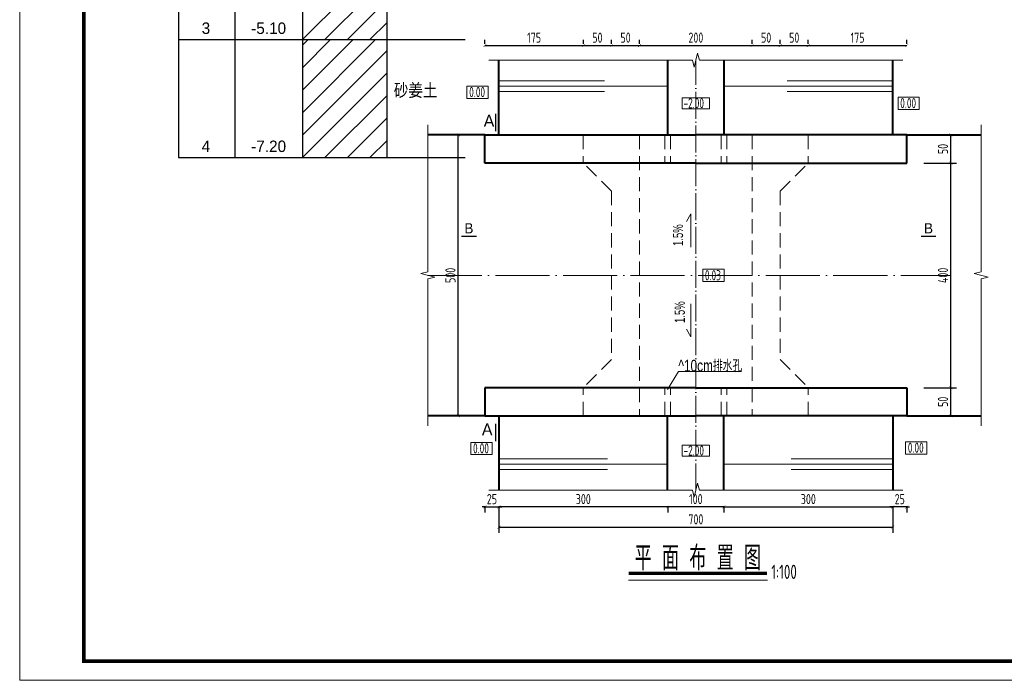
# Model space of a CAD drawing. Header units: inches. Extents: x 97745 to 142261, y 62673 to 100665.
# Tile 103 of 148: x 127744 to 129494, y 84429 to 85604. Entities that reach past the tile are written whole.
import ezdxf
from ezdxf.enums import TextEntityAlignment as Align

# ---------------------------------------------------------------- set-up
doc = ezdxf.new("R2010")
doc.units = ezdxf.units.IN
doc.header["$MEASUREMENT"] = 0
doc.linetypes.add('ACAD_ISO04W100', pattern=[30, 24, -3, 0, -3])
doc.linetypes.add('DASHED', pattern=[0.75, 0.5, -0.25])
doc.layers.get('0').update_dxf_attribs({"lineweight": 15})
for name, color, linetype, lineweight in [('00、2粗实线', 1, 'Continuous', 40), ('00、4细实线', 4, 'Continuous', 18), ('00、5虚线', 2, 'DASHED', 18), ('BM1', 7, 'Continuous', 15), ('中心线', 3, 'ACAD_ISO04W100', 18), ('文字', 7, 'Continuous', 20), ('细实线', 4, 'Continuous', 15), ('细线', 7, 'Continuous', 25)]:
    doc.layers.add(name, color=color, linetype=linetype, lineweight=lineweight)
for name, color, linetype in [('1', 7, 'Continuous'), ('6', 7, 'Continuous'), ('dim', 4, 'Continuous')]:
    doc.layers.add(name, color=color, linetype=linetype)
doc.styles.add('03、he-e', font='hztxt_e.shx', dxfattribs={"width": 0.65, "bigfont": 'hztxt.shx'})
doc.styles.add('HZE', font='hztxt_e.shx', dxfattribs={"width": 0.75, "bigfont": 'hztxt.shx'})
doc.styles.add('HZTXT', font='tssdeng.shx', dxfattribs={"width": 0.75, "bigfont": 'hztxt.shx'})
doc.styles.get("Standard").update_dxf_attribs({"font": 'hztxt_e.shx', "width": 0.7, "bigfont": 'hztxt.shx'})
doc.styles.add('三级钢', font='tssdeng.shx', dxfattribs={"width": 0.7, "height": 30, "bigfont": 'hztxt.shx'})
doc.styles.add('楷体', font='hztxt_e.shx', dxfattribs={"width": 0.7, "bigfont": 'hztxt.shx'})
doc.dimstyles.new('3', dxfattribs={"dimtxt": 25, "dimasz": 12, "dimexe": 10, "dimexo": 30, "dimgap": 5, "dimtad": 1, "dimdec": 0, "dimzin": 0, "dimdsep": 46, "dimtxsty": 'HZTXT', "dimblk": 'ARCHTICK', "dimcen": 0, "dimclrt": 7, "dimazin": 2, "dimtfac": 1, "dimtdec": 0, "dimtix": 1, "dimtmove": 2, "dimatfit": 3, "dimfxl": 250, "dimtolj": 1, "dimtzin": 0, "dimarcsym": 0})

# ---------------------------------------------------------------- blocks, each defined once
blk = doc.blocks.new('_ArchTick')
at = {"color": 0, "linetype": 'ByBlock', "const_width": 0.15}
blk.add_lwpolyline([(-0.5, -0.5), (0.5, 0.5)], dxfattribs=at)
blk = doc.blocks.new('*D1783')
at = {"color": 0, "lineweight": -2}
for p, q in [((128995.7, 84736.9), (128895.7, 84736.9)), ((128895.7, 84736.7), (128895.7, 84726.9)), ((128995.7, 84736.7), (128995.7, 84726.9))]:
    blk.add_line(p, q, dxfattribs=at)
at = {"color": 0, "lineweight": -2, "xscale": 5, "yscale": 5, "zscale": 5, "rotation": 180}
blk.add_blockref('_ArchTick', (128895.7, 84736.9), dxfattribs=at)
at = {"color": 0, "lineweight": -2, "xscale": 5, "yscale": 5, "zscale": 5}
blk.add_blockref('_ArchTick', (128995.7, 84736.9), dxfattribs=at)
at = {"color": 7, "insert": (128945.7, 84750.9), "char_height": 18, "attachment_point": 5, "style": 'HZTXT'}
blk.add_mtext('\\A1;100', dxfattribs=at)
blk = doc.blocks.new('*D1784')
at = {"color": 0, "lineweight": -2}
for p, q in [((128895.7, 84736.9), (128595.8, 84736.9)), ((128595.8, 84736.7), (128595.8, 84726.9)), ((128895.7, 84736.7), (128895.7, 84726.9))]:
    blk.add_line(p, q, dxfattribs=at)
at = {"color": 0, "lineweight": -2, "xscale": 5, "yscale": 5, "zscale": 5, "rotation": 180}
blk.add_blockref('_ArchTick', (128595.8, 84736.9), dxfattribs=at)
at = {"color": 0, "lineweight": -2, "xscale": 5, "yscale": 5, "zscale": 5}
blk.add_blockref('_ArchTick', (128895.7, 84736.9), dxfattribs=at)
at = {"color": 7, "insert": (128745.7, 84750.9), "char_height": 18, "attachment_point": 5, "style": 'HZTXT'}
blk.add_mtext('\\A1;300', dxfattribs=at)
blk = doc.blocks.new('*D1785')
at = {"color": 0, "lineweight": -2}
for p, q in [((128540.8, 85398.6), (128513.6, 85398.6)), ((128523.6, 84899), (128523.6, 85398.6)), ((128515.8, 84899), (128513.6, 84899))]:
    blk.add_line(p, q, dxfattribs=at)
at = {"color": 0, "lineweight": -2, "xscale": 5, "yscale": 5, "zscale": 5}
for p, rotation in [((128523.6, 85398.6), 90), ((128523.6, 84899), 270)]:
    blk.add_blockref('_ArchTick', p, dxfattribs=dict(at, rotation=rotation))
at = {"color": 7, "insert": (128509.6, 85148.8), "char_height": 18, "attachment_point": 5, "rotation": 90, "style": 'HZTXT'}
blk.add_mtext('\\A1;500', dxfattribs=at)
blk = doc.blocks.new('*D1788')
at = {"color": 0, "lineweight": -2}
for p, q in [((128995.7, 84736.9), (129295.8, 84736.9)), ((128995.7, 84736.7), (128995.7, 84726.9)), ((129295.8, 84736.7), (129295.8, 84726.9))]:
    blk.add_line(p, q, dxfattribs=at)
at = {"color": 0, "lineweight": -2, "xscale": 5, "yscale": 5, "zscale": 5, "rotation": 180}
blk.add_blockref('_ArchTick', (128995.7, 84736.9), dxfattribs=at)
at = {"color": 0, "lineweight": -2, "xscale": 5, "yscale": 5, "zscale": 5}
blk.add_blockref('_ArchTick', (129295.8, 84736.9), dxfattribs=at)
at = {"color": 7, "insert": (129145.7, 84750.9), "char_height": 18, "attachment_point": 5, "style": 'HZTXT'}
blk.add_mtext('\\A1;300', dxfattribs=at)
blk = doc.blocks.new('*D1789')
at = {"color": 0, "lineweight": -2}
for p, q in [((129350.8, 84949), (129409, 84949)), ((129399, 84899), (129399, 84949)), ((129350.8, 84899), (129409, 84899))]:
    blk.add_line(p, q, dxfattribs=at)
at = {"color": 0, "lineweight": -2, "xscale": 5, "yscale": 5, "zscale": 5}
for p, rotation in [((129399, 84949), 90), ((129399, 84899), 270)]:
    blk.add_blockref('_ArchTick', p, dxfattribs=dict(at, rotation=rotation))
at = {"color": 7, "insert": (129385, 84924), "char_height": 18, "attachment_point": 5, "rotation": 90, "style": 'HZTXT'}
blk.add_mtext('\\A1;50', dxfattribs=at)
blk = doc.blocks.new('*D1790')
at = {"color": 0, "lineweight": -2}
for p, q in [((129350.8, 85348.6), (129409, 85348.6)), ((129399, 84949), (129399, 85348.6)), ((129375.8, 84949), (129409, 84949))]:
    blk.add_line(p, q, dxfattribs=at)
at = {"color": 0, "lineweight": -2, "xscale": 5, "yscale": 5, "zscale": 5}
for p, rotation in [((129399, 85348.6), 90), ((129399, 84949), 270)]:
    blk.add_blockref('_ArchTick', p, dxfattribs=dict(at, rotation=rotation))
at = {"color": 7, "insert": (129385, 85148.8), "char_height": 18, "attachment_point": 5, "rotation": 90, "style": 'HZTXT'}
blk.add_mtext('\\A1;400', dxfattribs=at)
blk = doc.blocks.new('*D1791')
at = {"color": 0, "lineweight": -2}
for p, q in [((129350.8, 85398.6), (129409, 85398.6)), ((129399, 85348.6), (129399, 85398.6)), ((129350.8, 85348.6), (129409, 85348.6))]:
    blk.add_line(p, q, dxfattribs=at)
at = {"color": 0, "lineweight": -2, "xscale": 5, "yscale": 5, "zscale": 5}
for p, rotation in [((129399, 85398.6), 90), ((129399, 85348.6), 270)]:
    blk.add_blockref('_ArchTick', p, dxfattribs=dict(at, rotation=rotation))
at = {"color": 7, "insert": (129385, 85373.6), "char_height": 18, "attachment_point": 5, "rotation": 90, "style": 'HZTXT'}
blk.add_mtext('\\A1;50', dxfattribs=at)
blk = doc.blocks.new('*D1792')
at = {"color": 0, "lineweight": -2}
for p, q in [((128570.8, 84736.9), (128565.8, 84736.9)), ((128570.8, 84736.9), (128595.8, 84736.9)), ((128570.8, 84736.7), (128570.8, 84726.9)), ((128595.8, 84736.9), (128600.8, 84736.9)), ((128595.8, 84736.7), (128595.8, 84726.9))]:
    blk.add_line(p, q, dxfattribs=at)
at = {"color": 0, "lineweight": -2, "xscale": 5, "yscale": 5, "zscale": 5}
blk.add_blockref('_ArchTick', (128570.8, 84736.9), dxfattribs=at)
at = {"color": 0, "lineweight": -2, "xscale": 5, "yscale": 5, "zscale": 5, "rotation": 180}
blk.add_blockref('_ArchTick', (128595.8, 84736.9), dxfattribs=at)
at = {"color": 7, "insert": (128583.3, 84750.9), "char_height": 18, "attachment_point": 5, "style": 'HZTXT'}
blk.add_mtext('\\A1;25', dxfattribs=at)
blk = doc.blocks.new('*D1793')
at = {"color": 0, "lineweight": -2}
for p, q in [((129295.8, 84736.9), (129290.8, 84736.9)), ((129320.6, 84736.9), (129295.8, 84736.9)), ((129295.8, 84736.7), (129295.8, 84726.9)), ((129320.6, 84736.9), (129325.6, 84736.9)), ((129320.6, 84736.7), (129320.6, 84726.9))]:
    blk.add_line(p, q, dxfattribs=at)
at = {"color": 0, "lineweight": -2, "xscale": 5, "yscale": 5, "zscale": 5}
blk.add_blockref('_ArchTick', (129295.8, 84736.9), dxfattribs=at)
at = {"color": 0, "lineweight": -2, "xscale": 5, "yscale": 5, "zscale": 5, "rotation": 180}
blk.add_blockref('_ArchTick', (129320.6, 84736.9), dxfattribs=at)
at = {"color": 7, "insert": (129308.2, 84750.9), "char_height": 18, "attachment_point": 5, "style": 'HZTXT'}
blk.add_mtext('\\A1;25', dxfattribs=at)
blk = doc.blocks.new('*D1797')
at = {"color": 0, "lineweight": -2}
for p, q in [((128570.8, 85560.8), (128570.8, 85567.6)), ((128745.8, 85560.8), (128745.8, 85567.6)), ((128570.8, 85557.6), (128745.8, 85557.6))]:
    blk.add_line(p, q, dxfattribs=at)
at = {"color": 0, "lineweight": -2, "xscale": 5, "yscale": 5, "zscale": 5, "rotation": 180}
blk.add_blockref('_ArchTick', (128570.8, 85557.6), dxfattribs=at)
at = {"color": 0, "lineweight": -2, "xscale": 5, "yscale": 5, "zscale": 5}
blk.add_blockref('_ArchTick', (128745.8, 85557.6), dxfattribs=at)
at = {"color": 7, "insert": (128658.3, 85571.6), "char_height": 18, "attachment_point": 5, "style": 'HZTXT'}
blk.add_mtext('\\A1;175', dxfattribs=at)
blk = doc.blocks.new('*D1798')
at = {"color": 0, "lineweight": -2}
for p, q in [((128745.8, 85560.8), (128745.8, 85567.6)), ((128795.8, 85560.8), (128795.8, 85567.6)), ((128745.8, 85557.6), (128795.8, 85557.6))]:
    blk.add_line(p, q, dxfattribs=at)
at = {"color": 0, "lineweight": -2, "xscale": 5, "yscale": 5, "zscale": 5, "rotation": 180}
blk.add_blockref('_ArchTick', (128745.8, 85557.6), dxfattribs=at)
at = {"color": 0, "lineweight": -2, "xscale": 5, "yscale": 5, "zscale": 5}
blk.add_blockref('_ArchTick', (128795.8, 85557.6), dxfattribs=at)
at = {"color": 7, "insert": (128770.8, 85571.6), "char_height": 18, "attachment_point": 5, "style": 'HZTXT'}
blk.add_mtext('\\A1;50', dxfattribs=at)
blk = doc.blocks.new('*D1799')
at = {"color": 0, "lineweight": -2}
for p, q in [((128795.8, 85560.8), (128795.8, 85567.6)), ((128845.8, 85560.8), (128845.8, 85567.6)), ((128795.8, 85557.6), (128845.8, 85557.6))]:
    blk.add_line(p, q, dxfattribs=at)
at = {"color": 0, "lineweight": -2, "xscale": 5, "yscale": 5, "zscale": 5, "rotation": 180}
blk.add_blockref('_ArchTick', (128795.8, 85557.6), dxfattribs=at)
at = {"color": 0, "lineweight": -2, "xscale": 5, "yscale": 5, "zscale": 5}
blk.add_blockref('_ArchTick', (128845.8, 85557.6), dxfattribs=at)
at = {"color": 7, "insert": (128820.8, 85571.6), "char_height": 18, "attachment_point": 5, "style": 'HZTXT'}
blk.add_mtext('\\A1;50', dxfattribs=at)
blk = doc.blocks.new('*D1800')
at = {"color": 0, "lineweight": -2}
for p, q in [((128845.8, 85560.8), (128845.8, 85567.6)), ((129045.8, 85560.8), (129045.8, 85567.6)), ((128845.8, 85557.6), (129045.8, 85557.6))]:
    blk.add_line(p, q, dxfattribs=at)
at = {"color": 0, "lineweight": -2, "xscale": 5, "yscale": 5, "zscale": 5, "rotation": 180}
blk.add_blockref('_ArchTick', (128845.8, 85557.6), dxfattribs=at)
at = {"color": 0, "lineweight": -2, "xscale": 5, "yscale": 5, "zscale": 5}
blk.add_blockref('_ArchTick', (129045.8, 85557.6), dxfattribs=at)
at = {"color": 7, "insert": (128945.8, 85571.6), "char_height": 18, "attachment_point": 5, "style": 'HZTXT'}
blk.add_mtext('\\A1;200', dxfattribs=at)
blk = doc.blocks.new('*D1801')
at = {"color": 0, "lineweight": -2}
for p, q in [((129045.8, 85560.8), (129045.8, 85567.6)), ((129095.7, 85560.8), (129095.7, 85567.6)), ((129045.8, 85557.6), (129095.7, 85557.6))]:
    blk.add_line(p, q, dxfattribs=at)
at = {"color": 0, "lineweight": -2, "xscale": 5, "yscale": 5, "zscale": 5, "rotation": 180}
blk.add_blockref('_ArchTick', (129045.8, 85557.6), dxfattribs=at)
at = {"color": 0, "lineweight": -2, "xscale": 5, "yscale": 5, "zscale": 5}
blk.add_blockref('_ArchTick', (129095.7, 85557.6), dxfattribs=at)
at = {"color": 7, "insert": (129070.7, 85571.6), "char_height": 18, "attachment_point": 5, "style": 'HZTXT'}
blk.add_mtext('\\A1;50', dxfattribs=at)
blk = doc.blocks.new('*D1802')
at = {"color": 0, "lineweight": -2}
for p, q in [((129095.7, 85560.8), (129095.7, 85567.6)), ((129145.6, 85560.8), (129145.6, 85567.6)), ((129095.7, 85557.6), (129145.6, 85557.6))]:
    blk.add_line(p, q, dxfattribs=at)
at = {"color": 0, "lineweight": -2, "xscale": 5, "yscale": 5, "zscale": 5, "rotation": 180}
blk.add_blockref('_ArchTick', (129095.7, 85557.6), dxfattribs=at)
at = {"color": 0, "lineweight": -2, "xscale": 5, "yscale": 5, "zscale": 5}
blk.add_blockref('_ArchTick', (129145.6, 85557.6), dxfattribs=at)
at = {"color": 7, "insert": (129120.6, 85571.6), "char_height": 18, "attachment_point": 5, "style": 'HZTXT'}
blk.add_mtext('\\A1;50', dxfattribs=at)
blk = doc.blocks.new('*D1761')
at = {"color": 0, "lineweight": -2}
for p, q in [((129145.6, 85560.8), (129145.6, 85567.6)), ((129320.8, 85560.8), (129320.8, 85567.6)), ((129145.6, 85557.6), (129320.8, 85557.6))]:
    blk.add_line(p, q, dxfattribs=at)
at = {"color": 0, "lineweight": -2, "xscale": 5, "yscale": 5, "zscale": 5, "rotation": 180}
blk.add_blockref('_ArchTick', (129145.6, 85557.6), dxfattribs=at)
at = {"color": 0, "lineweight": -2, "xscale": 5, "yscale": 5, "zscale": 5}
blk.add_blockref('_ArchTick', (129320.8, 85557.6), dxfattribs=at)
at = {"color": 7, "insert": (129233.2, 85571.6), "char_height": 18, "attachment_point": 5, "style": 'HZTXT'}
blk.add_mtext('\\A1;175', dxfattribs=at)
blk = doc.blocks.new('*D1765')
at = {"color": 0, "lineweight": -2}
for p, q in [((128595.8, 84736.7), (128595.8, 84691)), ((129295.8, 84736.7), (129295.8, 84691)), ((128595.8, 84701), (129295.8, 84701))]:
    blk.add_line(p, q, dxfattribs=at)
at = {"color": 0, "lineweight": -2, "xscale": 5, "yscale": 5, "zscale": 5, "rotation": 180}
blk.add_blockref('_ArchTick', (128595.8, 84701), dxfattribs=at)
at = {"color": 0, "lineweight": -2, "xscale": 5, "yscale": 5, "zscale": 5}
blk.add_blockref('_ArchTick', (129295.8, 84701), dxfattribs=at)
at = {"color": 7, "insert": (128945.8, 84715), "char_height": 18, "attachment_point": 5, "style": 'HZTXT'}
blk.add_mtext('\\A1;700', dxfattribs=at)

msp = doc.modelspace()

# ---------------------------------------------------------------- linework, layer by layer
for p, q in [((128928.957, 85244.646), (128936.687, 85258.033)), ((128936.687, 85258.033), (128936.687, 85199.075))]:
    msp.add_line(p, q)
at = {"ltscale": 5}
msp.add_line((129072.962, 84606.967), (128826.352, 84606.967), dxfattribs=at)
for points in [[(128576.901, 85485.397), (128539.017, 85485.397), (128539.017, 85463.545), (128576.901, 85463.545)], [(129342.991, 85465.765), (129305.108, 85465.765), (129305.108, 85443.913), (129342.991, 85443.913)], [(128995.853, 85159.706), (128957.969, 85159.706), (128957.969, 85137.854), (128995.853, 85137.854)], [(128583.771, 84851.824), (128545.887, 84851.824), (128545.887, 84829.972), (128583.771, 84829.972)], [(129356.529, 84852.986), (129318.645, 84852.986), (129318.645, 84831.134), (129356.529, 84831.134)]]:
    msp.add_lwpolyline(points, close=True)
at = {"const_width": 2.52}
for points in [[(128589.933, 85436.535), (128589.933, 85405.035)], [(128589.933, 84853.794), (128589.933, 84885.294)]]:
    msp.add_lwpolyline(points, dxfattribs=at)
msp.add_lwpolyline([(128928.957, 85052.915), (128936.687, 85039.528), (128936.687, 85098.486)])
at = {"layer": '00、2粗实线', "ltscale": 2}
for p, q in [((128595.787, 85398.55), (128595.787, 85531.633)), ((128895.683, 85530.844), (128895.683, 85398.55)), ((128995.683, 85530.844), (128995.683, 85398.55)), ((129295.787, 85399.339), (129295.787, 85531.633)), ((128570.787, 85398.55), (128469.524, 85398.55)), ((128570.787, 85348.55), (128570.787, 85398.55)), ((128570.787, 85398.55), (128945.683, 85398.55)), ((129320.683, 85398.55), (128945.683, 85398.55)), ((129320.683, 85398.55), (129320.787, 85398.55)), ((129320.787, 85348.55), (129320.787, 85398.55)), ((129320.787, 85398.55), (129452.87, 85398.55)), ((128945.683, 85348.55), (128570.787, 85348.55)), ((128945.683, 85348.55), (129320.787, 85348.55)), ((128570.787, 84949.011), (128570.787, 84899.011)), ((128944.801, 84949.011), (128570.787, 84949.011)), ((128946.565, 84949.011), (129320.787, 84949.011)), ((129320.787, 84949.011), (129320.787, 84899.011)), ((128570.787, 84899.011), (128469.524, 84899.011)), ((128570.787, 84899.011), (128944.801, 84899.011)), ((128595.787, 84899.011), (128595.787, 84766.717)), ((128895.683, 84766.717), (128895.683, 84899.011)), ((129320.683, 84899.011), (128946.565, 84899.011)), ((128995.683, 84766.717), (128995.683, 84899.011)), ((129295.787, 84899.011), (129295.787, 84766.717)), ((129320.579, 84899.011), (129452.87, 84899.011)), ((129320.683, 84899.011), (129320.787, 84899.011))]:
    msp.add_line(p, q, dxfattribs=at)
at = {"layer": '00、4细实线'}
for points in [[(129313.787, 85531.633), (128952.037, 85531.633), (128948.912, 85544.133), (128942.662, 85519.133), (128939.537, 85531.633), (128577.787, 85531.633)], [(128921.375, 85444.997), (128921.375, 85464.535), (128969.991, 85464.535), (128969.991, 85444.997), (128921.375, 85444.997)], [(128469.524, 84881.011), (128469.524, 85142.53), (128482.024, 85145.655), (128457.024, 85151.905), (128469.524, 85155.03), (128469.524, 85416.55)], [(129452.87, 84881.011), (129452.87, 85142.53), (129465.37, 85145.655), (129440.37, 85151.905), (129452.87, 85155.03), (129452.87, 85416.55)], [(128921.375, 84827.164), (128921.375, 84846.702), (128969.991, 84846.702), (128969.991, 84827.164), (128921.375, 84827.164)], [(129313.787, 84766.717), (128952.037, 84766.717), (128948.912, 84779.217), (128942.662, 84754.217), (128939.537, 84766.717), (128577.787, 84766.717)]]:
    msp.add_lwpolyline(points, dxfattribs=at)
at = {"layer": '00、4细实线', "const_width": 2.16}
for points in [[(128528.937, 85218.145), (128555.937, 85218.145)], [(129372.865, 85218.145), (129345.865, 85218.145)]]:
    msp.add_lwpolyline(points, dxfattribs=at)
at = {"layer": '00、5虚线', "ltscale": 50}
for p, q in [((128620.683, 85398.55), (128945.683, 85398.55)), ((128745.787, 85398.55), (128745.787, 85348.55)), ((128845.787, 85398.55), (128845.787, 84899.011)), ((128890.683, 85398.55), (128890.683, 85348.55)), ((128900.683, 85398.55), (128900.683, 85348.55)), ((129320.683, 85398.55), (128945.683, 85398.55)), ((128990.683, 85398.55), (128990.683, 85348.55)), ((129000.683, 85398.55), (129000.683, 85348.55)), ((129045.787, 85398.55), (129045.787, 84899.011)), ((129145.579, 85398.55), (129145.579, 85348.55)), ((128795.787, 85298.654), (128745.891, 85348.55)), ((129095.757, 85298.624), (129145.683, 85348.55)), ((128795.787, 85298.654), (128795.787, 84998.907)), ((129095.757, 85298.624), (129095.757, 84998.937)), ((128795.787, 84998.907), (128745.891, 84949.011)), ((129095.757, 84998.937), (129145.683, 84949.011)), ((128745.787, 84899.011), (128745.787, 84949.011)), ((128890.683, 84899.011), (128890.683, 84949.011)), ((128900.683, 84899.011), (128900.683, 84949.011)), ((128990.683, 84899.011), (128990.683, 84949.011)), ((129000.683, 84899.011), (129000.683, 84949.011)), ((129145.579, 84899.011), (129145.579, 84949.011))]:
    msp.add_line(p, q, dxfattribs=at)
at = {"layer": '1'}
for p, q in [((128026.46, 86248.167), (128026.46, 85358.167)), ((128126.46, 86248.167), (128126.46, 85358.167)), ((128246.46, 86248.167), (128246.46, 85358.167)), ((128246.46, 86248.167), (128246.46, 85358.167)), ((128396.46, 86248.167), (128396.46, 85358.167))]:
    msp.add_line(p, q, dxfattribs=at)
at = {"layer": '6'}
for p, q in [((128246.46, 85568.167), (128396.46, 85718.167)), ((128286.46, 85568.167), (128396.46, 85678.167)), ((128326.46, 85568.167), (128396.46, 85638.167)), ((128366.46, 85568.167), (128396.46, 85598.167)), ((128026.46, 85568.167), (128246.46, 85568.167)), ((128246.46, 85568.167), (128251.46, 85568.167)), ((128246.46, 85438.167), (128376.46, 85568.167)), ((128246.46, 85478.167), (128336.46, 85568.167)), ((128246.46, 85518.167), (128296.46, 85568.167)), ((128246.46, 85558.167), (128256.46, 85568.167)), ((128251.46, 85568.167), (128396.46, 85568.167)), ((128396.46, 85568.167), (128406.46, 85568.167)), ((128406.46, 85568.167), (128536.036, 85568.167)), ((128246.46, 85398.167), (128396.46, 85548.167)), ((128246.46, 85358.167), (128396.46, 85508.167)), ((128286.46, 85358.167), (128396.46, 85468.167)), ((128326.46, 85358.167), (128396.46, 85428.167)), ((128366.46, 85358.167), (128396.46, 85388.167)), ((128026.46, 85358.167), (128246.46, 85358.167)), ((128246.46, 85358.167), (128251.46, 85358.167)), ((128251.46, 85358.167), (128396.46, 85358.167)), ((128396.46, 85358.167), (128406.46, 85358.167)), ((128406.46, 85358.167), (128536.036, 85358.167))]:
    msp.add_line(p, q, dxfattribs=at)
at = {"layer": 'BM1', "const_width": 0.677}
msp.add_lwpolyline([(127744.333, 86460.648), (130617.388, 86460.648), (130617.388, 84428.976), (127744.333, 84428.976), (127744.333, 86460.648)], dxfattribs=at)
at = {"layer": 'BM1'}
msp.add_lwpolyline([(127744.333, 86460.648), (130617.388, 86460.648), (130617.388, 84428.976), (127744.333, 84428.976)], close=True, dxfattribs=at)
at = {"layer": 'BM1', "color": 0, "linetype": 'Continuous', "const_width": 6.771}
msp.add_lwpolyline([(127857.99, 84462.831), (127857.99, 86406.272), (130583.534, 86406.272), (130583.534, 84462.831)], close=True, dxfattribs=at)
at = {"layer": '中心线', "ltscale": 2}
msp.add_line((128945.683, 84766.301), (128945.683, 85531.218), dxfattribs=at)
at = {"layer": '中心线', "ltscale": 4}
msp.add_line((128469.524, 85148.78), (129398.959, 85148.78), dxfattribs=at)
at = {"layer": '文字', "ltscale": 2}
for q in [(128895.499, 84945.593), (129027.063, 84977.757)]:
    msp.add_line((128915.166, 84977.757), q, dxfattribs=at)
at = {"layer": '细实线'}
for p, q in [((128595.787, 85494.546), (128783.235, 85494.546)), ((129295.787, 85494.546), (129108.235, 85494.546)), ((128595.787, 85485.063), (128895.683, 85485.063)), ((128595.787, 85475.865), (128783.235, 85475.865)), ((129295.787, 85485.063), (128995.683, 85485.063)), ((129295.787, 85475.865), (129108.235, 85475.865)), ((128595.787, 84822.485), (128788.772, 84822.485)), ((128595.787, 84813.287), (128895.683, 84813.287)), ((129295.787, 84813.287), (128995.683, 84813.287)), ((129295.787, 84822.485), (129115.169, 84822.485)), ((128595.787, 84803.804), (128788.772, 84803.804)), ((129295.787, 84803.804), (129115.169, 84803.804))]:
    msp.add_line(p, q, dxfattribs=at)
at = {"layer": '细线', "ltscale": 5, "const_width": 5.76}
msp.add_lwpolyline([(128826.352, 84618.859), (129072.375, 84618.859)], dxfattribs=at)

# ---------------------------------------------------------------- texts
at = {"style": '03、he-e'}
for p in [(128578.184, 85413.345), (128574.915, 84864.511)]:
    msp.add_text('A', height=21, dxfattribs=at).set_placement(p, align=Align.CENTER)
at = {"ltscale": 5, "style": '三级钢', "width": 0.7}
msp.add_text('平 面 布 置 图', height=43.2, dxfattribs=at).set_placement((128949.363, 84624.424), align=Align.CENTER)
msp.add_text('1:100', height=25.2, dxfattribs=at).set_placement((129079.922, 84608.947))
at = {"layer": '00、4细实线', "style": '03、he-e'}
for p in [(128542.437, 85223.545), (129359.365, 85223.545)]:
    msp.add_text('B', height=18, dxfattribs=at).set_placement(p, align=Align.CENTER)
at = {"layer": '6', "style": '楷体'}
for s, height, p in [('3', 20.4, (128067.46, 85578.167)), ('砂姜土', 25.84, (128408.9, 85464.206)), ('4', 20.4, (128067.46, 85368.167))]:
    msp.add_text(s, height=height, dxfattribs=at).set_placement(p)
for s, p in [('-5.10', (128186.46, 85578.167)), ('-7.20', (128186.46, 85368.167))]:
    msp.add_text(s, height=20.4, dxfattribs=at).set_placement(p, align=Align.CENTER)
at = {"layer": 'dim', "color": 3, "width": 0.7}
for p in [(128928.413, 85201.109), (128931.617, 85064.25)]:
    msp.add_text('1.5%', height=18, rotation=90, dxfattribs=at).set_placement(p, align=Align.BOTTOM_LEFT)
at = {"layer": '文字', "ltscale": 2, "style": 'HZE', "width": 0.75}
msp.add_text('^ 10cm排水孔', height=21, dxfattribs=at).set_placement((128914.783, 84977.762))
at = {"layer": '细实线', "ltscale": 2, "style": 'HZTXT', "width": 0.7}
for s, p in [('0.00', (128542.902, 85465.744)), ('-2.00', (128923.875, 85446.112)), ('0.00', (129308.992, 85446.112)), ('0.03', (128961.853, 85140.053)), ('0.00', (128549.772, 84832.171)), ('-2.00', (128923.875, 84828.279)), ('0.00', (129322.529, 84833.333))]:
    msp.add_text(s, height=18, dxfattribs=at).set_placement(p)

# ---------------------------------------------------------------- dimensions: what is measured, and where the dimension line sits
for base, p1, p2, picture, middle in [((128745.787, 85557.58), (128570.787, 85530.844), (128745.787, 85530.844), '*D1797', (128658.287, 85571.58)), ((128795.787, 85557.58), (128745.787, 85530.844), (128795.787, 85530.844), '*D1798', (128770.787, 85571.58)), ((128845.787, 85557.58), (128795.787, 85530.844), (128845.787, 85530.844), '*D1799', (128820.787, 85571.58)), ((129045.787, 85557.58), (128845.787, 85530.844), (129045.787, 85530.844), '*D1800', (128945.787, 85571.58)), ((129095.683, 85557.58), (129045.787, 85530.844), (129095.683, 85530.844), '*D1801', (129070.735, 85571.58)), ((129145.579, 85557.58), (129095.683, 85530.844), (129145.579, 85530.844), '*D1802', (129120.631, 85571.58)), ((129320.787, 85557.58), (129145.579, 85530.844), (129320.787, 85530.844), '*D1761', (129233.183, 85571.58)), ((128595.787, 84736.906), (128570.787, 84766.717), (128595.787, 84766.717), '*D1792', (128583.287, 84750.906)), ((129295.787, 84701.025), (128595.787, 84766.717), (129295.787, 84766.717), '*D1765', (128945.787, 84715.025)), ((129295.787, 84736.906), (128995.683, 84766.717), (129295.787, 84766.717), '*D1788', (129145.735, 84750.906))]:
    dim = msp.add_linear_dim(base=base, p1=p1, p2=p2, dimstyle='3', override={"dimtxt": 18, "dimasz": 5})
    dim.commit()
    dim.dimension.update_dxf_attribs({"geometry": picture, "text_midpoint": middle})
for base, p1, p2, angle, picture, middle in [((128523.642, 85398.55), (128545.787, 84899.011), (128570.787, 85398.55), 90, '*D1785', (128509.642, 85148.78)), ((129398.959, 85398.55), (129320.787, 85348.55), (129320.787, 85398.55), 90, '*D1791', (129384.959, 85373.55)), ((129398.959, 85348.55), (129345.787, 84949.011), (129320.787, 85348.55), 90, '*D1790', (129384.959, 85148.78)), ((129398.959, 84949.011), (129320.787, 84899.011), (129320.787, 84949.011), 90, '*D1789', (129384.959, 84924.011)), ((128595.787, 84736.906), (128895.683, 84766.717), (128595.787, 84766.717), 180, '*D1784', (128745.735, 84750.906)), ((128895.683, 84736.906), (128995.683, 84766.717), (128895.683, 84766.717), 180, '*D1783', (128945.683, 84750.906)), ((129295.787, 84736.906), (129320.579, 84766.717), (129295.787, 84766.717), 180, '*D1793', (129308.183, 84750.906))]:
    dim = msp.add_linear_dim(base=base, p1=p1, p2=p2, angle=angle, dimstyle='3', override={"dimtxt": 18, "dimasz": 5})
    dim.commit()
    dim.dimension.update_dxf_attribs({"geometry": picture, "text_midpoint": middle})

doc.saveas('drawing.dxf')
